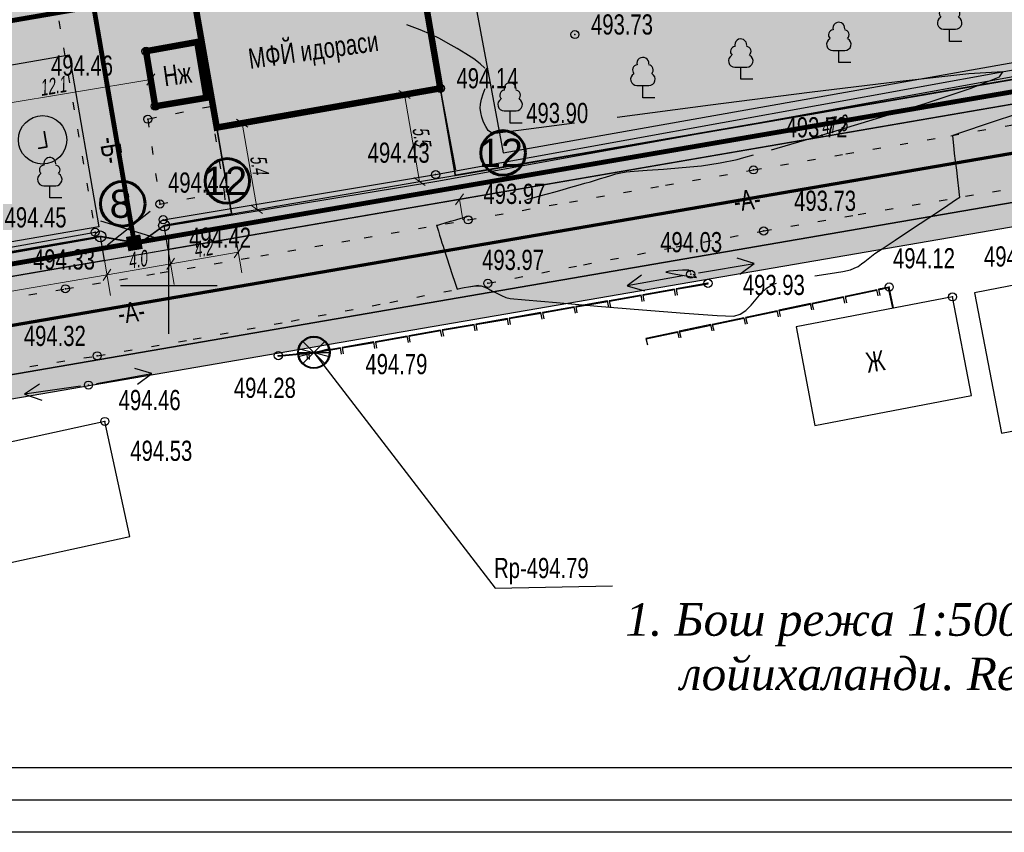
# Model space of a CAD drawing. Extents: x 0 to 667088, y 0 to 6446.
# Tile 25 of 256: x 1781 to 1842, y 245 to 296. Entities that reach past the tile are written whole.
import ezdxf

# ---------------------------------------------------------------- set-up
doc = ezdxf.new("R2010")
doc.units = 0
doc.header["$MEASUREMENT"] = 0
for name, pattern in [('CONTI', [0]), ('STRIH_1', [3, 2, -1]), ('STROT', [1.7, 0.5, -1.2])]:
    doc.linetypes.add(name, pattern=pattern)
for name, color, linetype in [('(002) Рамка', 7, 'Continuous'), ('0-SECTION LINE', 1, 'Continuous'), ('Audi-СвК', 10, 'Continuous'), ('GORIZ0', 32, 'CONTI'), ('NAD_M0', 7, 'CONTI'), ('PI_OT0', 172, 'CONTI'), ('PI_TT0', 5, 'CONTI'), ('SETKR', 2, 'CONTI'), ('SIT_L0', 250, 'CONTI'), ('STR_L0', 6, 'CONTI'), ('USLZN0', 250, 'CONTI'), ('ZAPSK0', 250, 'CONTI'), ('стен', 7, 'Continuous')]:
    doc.layers.add(name, color=color, linetype=linetype)
doc.layers.add('.', color=7, linetype='Continuous', lineweight=15)
doc.layers.add('RAZMER CIP', color=252, linetype='Continuous', lineweight=18)
doc.styles.add('ESKD1', font='arial.ttf', dxfattribs={"width": 0.6, "oblique": 11})
doc.styles.add('GOST 2.304', font='CS_Gost2304.shx')
doc.styles.add('SHRFT', font='TXT', dxfattribs={"width": 0.75})
doc.styles.get("Standard").update_dxf_attribs({"font": 'times.ttf'})
doc.styles.add('ГОСТ 2.304', font='isocpeur.ttf')
doc.linetypes.add('ОГРАДА_ГЛИН', pattern='A,4,["|",Standard,S=0.8,R=0,X=0,Y=-0.8],0.5,["|",Standard,S=0.8,R=0,X=0,Y=-0.8],3.5', length=8)
doc.linetypes.add('ограждение2', pattern='A,0.25,-0.1,[132,ltypeshp.shx,S=0.1,R=0,X=-0.1,Y=0],-0.1,1', length=1.45)
doc.dimstyles.new('GENPLAN', dxfattribs={"dimtxt": 1, "dimasz": 0.6, "dimexe": 1.3, "dimexo": 1.5, "dimgap": 0.1, "dimtad": 1, "dimdec": 1, "dimzin": 0, "dimdsep": 46, "dimtxsty": 'ESKD1', "dimblk1": 'OBLIQUE', "dimblk2": 'OBLIQUE', "dimsah": 1, "dimcen": -2, "dimadec": 0, "dimazin": 0, "dimtfac": 0.75, "dimtdec": 1, "dimtix": 1, "dimtmove": 0, "dimatfit": 3, "dimfxl": 1, "dimtvp": 1.2, "dimtfill": 2, "dimtfillclr": 2, "dimlwd": 5, "dimlwe": 5, "dimarcsym": 0})

# ---------------------------------------------------------------- blocks, each defined once
blk = doc.blocks.new('BL_333')
at = {"color": 0}
for p, q in [((0, -3), (0, 3)), ((-3, 0), (3, 0))]:
    blk.add_line(p, q, dxfattribs=at)
blk = doc.blocks.new('BL_6')
at = {"color": 0}
for p, q in [((-0.7, 0.7), (0.7, -0.7)), ((-0.7, -0.7), (0.7, 0.7)), ((-1, 0), (1, 0)), ((-0.97, 0.25), (0.97, -0.25)), ((-0.97, -0.25), (0.97, 0.25))]:
    blk.add_line(p, q, dxfattribs=at)
for radius in [1, 0.95]:
    blk.add_circle((0, 0), radius, dxfattribs=at)
blk = doc.blocks.new('BL_101')
at = {"color": 0}
for p, q in [((-0.37, 0.75), (0.37, 0.75)), ((0, 0), (0, 0.75)), ((0.75, 0), (0, 0))]:
    blk.add_line(p, q, dxfattribs=at)
for centre, radius, start, end in [((0, 2.13), 0.37, 355, 195), ((-0.34, 1.73), 0.3, 93, 230), ((0.34, 1.73), 0.3, 310, 87), ((-0.37, 1.14), 0.39, 120, 270), ((0.37, 1.14), 0.39, 270, 60)]:
    blk.add_arc(centre, radius, start, end, dxfattribs=at)
blk = doc.blocks.new('rhy')
at = {"layer": 'GORIZ0', "color": 32}
for points in [[(1460.32116, 292.5), (1460.03116, 292.77), (1459.63116, 293.07), (1459.14116, 293.39), (1458.61116, 293.72), (1458.05116, 294.03), (1457.50116, 294.33), (1456.99116, 294.59), (1456.32116, 294.88), (1455.49116, 295.18)], [(1460.32116, 292.5), (1460.03116, 292.77), (1459.63116, 293.07), (1459.14116, 293.39), (1458.61116, 293.72), (1458.05116, 294.03), (1457.50116, 294.33), (1456.99116, 294.59), (1456.32116, 294.88), (1455.49116, 295.18)], [(1478.06116, 287.45), (1480.95116, 288.29), (1484.30116, 289.3), (1487.63116, 290.34), (1490.42116, 291.27), (1492.17116, 291.96), (1492.38116, 292.28), (1490.29116, 292.14), (1486.02116, 291.67), (1480.41116, 290.99), (1474.29116, 290.2), (1468.50116, 289.45)], [(1478.06116, 287.45), (1480.95116, 288.29), (1484.30116, 289.3), (1487.63116, 290.34), (1490.42116, 291.27), (1492.17116, 291.96), (1492.38116, 292.28), (1490.29116, 292.14), (1486.02116, 291.67), (1480.41116, 290.99), (1474.29116, 290.2), (1468.50116, 289.45)], [(1465.87116, 289.1), (1462.40116, 288.64), (1460.95116, 288.46), (1460.72116, 288.5), (1460.53116, 288.65), (1460.37116, 288.88), (1460.24116, 289.16), (1460.14116, 289.46), (1460.07116, 289.76), (1460.03116, 290.02), (1460.04116, 290.27), (1460.11116, 290.57), (1460.22116, 290.9), (1460.34116, 291.25)], [(1465.87116, 289.1), (1462.40116, 288.64), (1460.95116, 288.46), (1460.72116, 288.5), (1460.53116, 288.65), (1460.37116, 288.88), (1460.24116, 289.16), (1460.14116, 289.46), (1460.07116, 289.76), (1460.03116, 290.02), (1460.04116, 290.27), (1460.11116, 290.57), (1460.22116, 290.9), (1460.34116, 291.25)], [(1495.86116, 290.54), (1493.54116, 289.76), (1491.42116, 289.05), (1489.88116, 288.54), (1489.29116, 288.34)], [(1495.86116, 290.54), (1493.54116, 289.76), (1491.42116, 289.05), (1489.88116, 288.54), (1489.29116, 288.34)], [(1489.73116, 284.51), (1489.71116, 284.66), (1489.66116, 285.05), (1489.60116, 285.59), (1489.53116, 286.19), (1489.46116, 286.76), (1489.40116, 287.22), (1489.37116, 287.48), (1489.29116, 288.34)], [(1489.73116, 284.51), (1489.71116, 284.66), (1489.66116, 285.05), (1489.60116, 285.59), (1489.53116, 286.19), (1489.46116, 286.76), (1489.40116, 287.22), (1489.37116, 287.48), (1489.29116, 288.34)], [(1462.92116, 284.36), (1463.37116, 284.49), (1463.73116, 284.59), (1464.19116, 284.72), (1464.67116, 284.85), (1465.16116, 284.99), (1465.64116, 285.13), (1466.09116, 285.25), (1466.50116, 285.37), (1466.85116, 285.47), (1467.17116, 285.56), (1467.48116, 285.66), (1467.79116, 285.76), (1468.11116, 285.86), (1468.42116, 285.95), (1468.74116, 286.02), (1469.06116, 286.08), (1469.56116, 286.13), (1470.36116, 286.18), (1471.38116, 286.25), (1472.53116, 286.34), (1473.73116, 286.46), (1474.89116, 286.63), (1475.93116, 286.85), (1476.35116, 286.97), (1476.95116, 287.13)], [(1462.92116, 284.36), (1463.37116, 284.49), (1463.73116, 284.59), (1464.19116, 284.72), (1464.67116, 284.85), (1465.16116, 284.99), (1465.64116, 285.13), (1466.09116, 285.25), (1466.50116, 285.37), (1466.85116, 285.47), (1467.17116, 285.56), (1467.48116, 285.66), (1467.79116, 285.76), (1468.11116, 285.86), (1468.42116, 285.95), (1468.74116, 286.02), (1469.06116, 286.08), (1469.56116, 286.13), (1470.36116, 286.18), (1471.38116, 286.25), (1472.53116, 286.34), (1473.73116, 286.46), (1474.89116, 286.63), (1475.93116, 286.85), (1476.35116, 286.97), (1476.95116, 287.13)], [(1480.75116, 279.64), (1481.70116, 279.79), (1482.48116, 279.92), (1482.96116, 280.02), (1483.19116, 280.11), (1483.42116, 280.23), (1483.63116, 280.38), (1483.84116, 280.54), (1484.04116, 280.7), (1484.25116, 280.87), (1484.46116, 281.02), (1484.91116, 281.31), (1485.72116, 281.85), (1486.74116, 282.53), (1487.81116, 283.24), (1488.77116, 283.88), (1489.46116, 284.34), (1489.73116, 284.51)], [(1480.75116, 279.64), (1481.70116, 279.79), (1482.48116, 279.92), (1482.96116, 280.02), (1483.19116, 280.11), (1483.42116, 280.23), (1483.63116, 280.38), (1483.84116, 280.54), (1484.04116, 280.7), (1484.25116, 280.87), (1484.46116, 281.02), (1484.91116, 281.31), (1485.72116, 281.85), (1486.74116, 282.53), (1487.81116, 283.24), (1488.77116, 283.88), (1489.46116, 284.34), (1489.73116, 284.51)], [(1457.33116, 282.77), (1457.40116, 282.79), (1457.59116, 282.84), (1457.86116, 282.92), (1458.18116, 283.02), (1458.52116, 283.12), (1458.86116, 283.21), (1459.15116, 283.29), (1459.21116, 283.31), (1459.28116, 283.33)], [(1457.33116, 282.77), (1457.40116, 282.79), (1457.59116, 282.84), (1457.86116, 282.92), (1458.18116, 283.02), (1458.52116, 283.12), (1458.86116, 283.21), (1459.15116, 283.29), (1459.21116, 283.31), (1459.28116, 283.33)], [(1457.33116, 282.77), (1457.35116, 282.72), (1457.39116, 282.59), (1457.44116, 282.4), (1457.51116, 282.17), (1457.59116, 281.92), (1457.66116, 281.68), (1457.73116, 281.47), (1457.82116, 281.19), (1457.96116, 280.76), (1458.13116, 280.25), (1458.30116, 279.72), (1458.46116, 279.26), (1458.56116, 278.94), (1458.60116, 278.81)], [(1457.33116, 282.77), (1457.35116, 282.72), (1457.39116, 282.59), (1457.44116, 282.4), (1457.51116, 282.17), (1457.59116, 281.92), (1457.66116, 281.68), (1457.73116, 281.47), (1457.82116, 281.19), (1457.96116, 280.76), (1458.13116, 280.25), (1458.30116, 279.72), (1458.46116, 279.26), (1458.56116, 278.94), (1458.60116, 278.81)], [(1473.06116, 279.87), (1472.93116, 279.99), (1472.78116, 280), (1472.55116, 279.99), (1472.27116, 279.98), (1471.99116, 279.96), (1471.74116, 279.93), (1471.58116, 279.9), (1471.53116, 279.88)], [(1473.06116, 279.87), (1472.93116, 279.99), (1472.78116, 280), (1472.55116, 279.99), (1472.27116, 279.98), (1471.99116, 279.96), (1471.74116, 279.93), (1471.58116, 279.9), (1471.53116, 279.88)], [(1471.53116, 279.88), (1471.65116, 279.84), (1471.92116, 279.78), (1472.27116, 279.72), (1472.65116, 279.66), (1473.00116, 279.6), (1473.28116, 279.56), (1473.42116, 279.55), (1473.21116, 279.74)], [(1471.53116, 279.88), (1471.65116, 279.84), (1471.92116, 279.78), (1472.27116, 279.72), (1472.65116, 279.66), (1473.00116, 279.6), (1473.28116, 279.56), (1473.42116, 279.55), (1473.21116, 279.74)], [(1458.60116, 278.81), (1458.66116, 278.83), (1458.82116, 278.87), (1459.04116, 278.92), (1459.31116, 278.97), (1459.59116, 279.01), (1459.86116, 279.03), (1460.09116, 279.02), (1460.31116, 278.95), (1460.54116, 278.84), (1460.80116, 278.7), (1461.06116, 278.56), (1461.34116, 278.42), (1461.61116, 278.31), (1461.89116, 278.24), (1462.81116, 278.16), (1464.75116, 277.99), (1467.30116, 277.77), (1470.07116, 277.54), (1472.67116, 277.33), (1474.69116, 277.19), (1475.73116, 277.15), (1476.13116, 277.26), (1476.48116, 277.5), (1476.80116, 277.83), (1477.11116, 278.19), (1477.42116, 278.56), (1477.75116, 278.88), (1478.13116, 279.1), (1478.24116, 279.14), (1478.37116, 279.18)], [(1458.60116, 278.81), (1458.66116, 278.83), (1458.82116, 278.87), (1459.04116, 278.92), (1459.31116, 278.97), (1459.59116, 279.01), (1459.86116, 279.03), (1460.09116, 279.02), (1460.31116, 278.95), (1460.54116, 278.84), (1460.80116, 278.7), (1461.06116, 278.56), (1461.34116, 278.42), (1461.61116, 278.31), (1461.89116, 278.24), (1462.81116, 278.16), (1464.75116, 277.99), (1467.30116, 277.77), (1470.07116, 277.54), (1472.67116, 277.33), (1474.69116, 277.19), (1475.73116, 277.15), (1476.13116, 277.26), (1476.48116, 277.5), (1476.80116, 277.83), (1477.11116, 278.19), (1477.42116, 278.56), (1477.75116, 278.88), (1478.13116, 279.1), (1478.24116, 279.14), (1478.37116, 279.18)]]:
    blk.add_lwpolyline(points, dxfattribs=at)
at = {"layer": 'PI_TT0', "color": 0}
for centre in [(1465.89116, 294.58), (1439.34116, 293.55), (1457.56116, 291.25), (1439.91116, 290.14), (1439.45116, 289.34), (1457.27116, 285.91), (1476.95116, 286.2), (1440.20116, 284.09), (1440.40116, 283.12), (1459.28116, 283.11), (1436.19116, 282.34), (1477.58116, 282.42), (1473.06116, 279.74), (1460.50116, 279.18), (1474.13116, 279.18), (1485.35116, 278.95), (1434.35116, 278.84), (1489.27116, 278.34), (1436.32116, 274.69), (1447.53116, 274.7), (1435.78116, 272.88), (1436.79116, 270.63)]:
    blk.add_circle(centre, 0.25, dxfattribs=at)
for p in [(1465.89116, 294.58), (1439.34116, 293.55), (1457.56116, 291.25), (1439.91116, 290.14), (1439.45116, 289.34), (1457.27116, 285.91), (1476.95116, 286.2), (1440.20116, 284.09), (1440.40116, 283.12), (1459.28116, 283.11), (1436.19116, 282.34), (1477.58116, 282.42), (1473.06116, 279.74), (1434.35116, 278.84), (1460.50116, 279.18), (1474.13116, 279.18), (1485.35116, 278.95), (1489.27116, 278.34), (1436.32116, 274.69), (1447.53116, 274.7), (1435.78116, 272.88), (1436.79116, 270.63)]:
    blk.add_point(p, dxfattribs=at)
at = {"layer": 'SIT_L0', "color": 250}
for p, q in [((1439.60116, 283.63), (1436.95116, 281.54)), ((1436.52116, 283.05), (1440.09116, 281.95)), ((1477.00116, 280.4), (1475.94116, 280.73)), ((1473.55116, 279.82), (1477.00116, 280.4)), ((1476.10116, 279.74), (1477.00116, 280.4)), ((1470.02116, 279.69), (1469.13116, 279.02)), ((1472.57116, 279.65), (1469.13116, 279.02)), ((1469.13116, 279.02), (1470.20116, 278.71)), ((1472.06116, 278.82), (1470.09116, 278.47)), ((1472.07116, 278.77), (1470.10116, 278.43)), ((1472.13116, 278.42), (1472.06116, 278.82)), ((1474.13116, 279.18), (1472.16116, 278.83)), ((1472.16116, 278.83), (1472.23116, 278.44)), ((1474.14116, 279.13), (1472.17116, 278.79)), ((1484.58116, 278.78), (1482.62116, 278.37)), ((1484.59116, 278.73), (1482.63116, 278.32)), ((1484.67116, 278.4), (1484.59116, 278.79)), ((1485.35116, 278.95), (1484.68116, 278.81)), ((1484.68116, 278.81), (1484.77116, 278.42)), ((1485.31116, 278.89), (1484.69116, 278.76)), ((1485.57116, 277.65), (1485.31116, 278.89)), ((1485.62116, 277.66), (1485.35116, 278.95)), ((1467.92116, 278.09), (1465.95116, 277.74)), ((1467.93116, 278.04), (1465.96116, 277.7)), ((1467.99116, 277.69), (1467.92116, 278.09)), ((1469.99116, 278.45), (1468.02116, 278.1)), ((1468.02116, 278.1), (1468.09116, 277.71)), ((1470.00116, 278.4), (1468.03116, 278.06)), ((1470.06116, 278.06), (1469.99116, 278.46)), ((1470.09116, 278.47), (1470.16116, 278.08)), ((1482.53116, 278.35), (1480.57116, 277.94)), ((1482.54116, 278.3), (1480.58116, 277.89)), ((1482.61116, 277.96), (1482.53116, 278.35)), ((1482.62116, 278.37), (1482.71116, 277.98)), ((1463.79116, 277.37), (1461.82116, 277.02)), ((1463.86116, 276.97), (1463.79116, 277.37)), ((1465.86116, 277.73), (1463.89116, 277.38)), ((1463.89116, 277.38), (1463.96116, 276.99)), ((1465.87116, 277.68), (1463.90116, 277.34)), ((1465.92116, 277.33), (1465.85116, 277.73)), ((1465.95116, 277.74), (1466.02116, 277.35)), ((1478.42116, 277.48), (1476.46116, 277.07)), ((1478.43116, 277.43), (1476.47116, 277.02)), ((1478.50116, 277.1), (1478.42116, 277.49)), ((1480.47116, 277.92), (1478.51116, 277.51)), ((1478.51116, 277.51), (1478.60116, 277.12)), ((1480.48116, 277.87), (1478.52116, 277.46)), ((1480.56116, 277.53), (1480.48116, 277.92)), ((1480.57116, 277.94), (1480.66116, 277.55)), ((1461.72116, 277), (1459.75116, 276.65)), ((1461.73116, 276.95), (1459.76116, 276.61)), ((1461.79116, 276.61), (1461.72116, 277.01)), ((1461.82116, 277.02), (1461.89116, 276.63)), ((1463.80116, 277.32), (1461.83116, 276.98)), ((1476.36116, 277.05), (1474.40116, 276.64)), ((1476.37116, 277), (1474.41116, 276.59)), ((1476.45116, 276.66), (1476.37116, 277.05)), ((1476.46116, 277.07), (1476.55116, 276.68)), ((1457.58116, 276.28), (1455.61116, 275.93)), ((1457.59116, 276.23), (1455.62116, 275.89)), ((1457.65116, 275.88), (1457.58116, 276.28)), ((1459.65116, 276.64), (1457.68116, 276.29)), ((1457.68116, 276.29), (1457.75116, 275.9)), ((1459.66116, 276.59), (1457.69116, 276.25)), ((1459.72116, 276.24), (1459.65116, 276.64)), ((1459.75116, 276.65), (1459.82116, 276.26)), ((1472.25116, 276.18), (1470.29116, 275.77)), ((1472.34116, 275.8), (1472.26116, 276.19)), ((1474.31116, 276.62), (1472.35116, 276.21)), ((1472.35116, 276.21), (1472.44116, 275.82)), ((1474.32116, 276.57), (1472.36116, 276.16)), ((1474.39116, 276.23), (1474.31116, 276.62)), ((1474.40116, 276.64), (1474.49116, 276.25)), ((1453.45116, 275.55), (1451.48116, 275.2)), ((1453.51116, 275.15), (1453.44116, 275.55)), ((1455.51116, 275.91), (1453.54116, 275.56)), ((1453.54116, 275.56), (1453.61116, 275.17)), ((1455.52116, 275.86), (1453.55116, 275.52)), ((1455.58116, 275.52), (1455.51116, 275.92)), ((1455.61116, 275.93), (1455.68116, 275.54)), ((1470.29116, 275.77), (1470.38116, 275.38)), ((1472.26116, 276.13), (1470.30116, 275.72)), ((1451.38116, 275.19), (1449.73116, 274.9)), ((1451.39116, 275.14), (1449.74116, 274.85)), ((1451.45116, 274.79), (1451.38116, 275.19)), ((1451.48116, 275.2), (1451.55116, 274.81)), ((1453.46116, 275.5), (1451.49116, 275.16)), ((1449.31116, 274.86), (1447.53116, 274.7)), ((1449.31116, 274.81), (1447.53116, 274.65)), ((1449.34116, 274.46), (1449.31116, 274.86)), ((1449.73116, 274.9), (1449.41116, 274.87)), ((1449.41116, 274.87), (1449.44116, 274.47)), ((1449.74116, 274.85), (1449.41116, 274.82)), ((1439.71116, 273.6), (1438.64116, 273.91)), ((1436.27116, 272.97), (1439.71116, 273.6)), ((1438.82116, 272.93), (1439.71116, 273.6)), ((1432.74116, 272.94), (1431.82116, 272.31)), ((1435.29116, 272.81), (1431.82116, 272.31)), ((1431.82116, 272.31), (1432.88116, 271.95))]:
    blk.add_line(p, q, dxfattribs=at)
at = {"layer": 'SIT_L0', "color": 1}
for p, q in [((1449.73116, 274.9), (1460.95359, 260.30571)), ((1460.95359, 260.30571), (1468.23063, 260.46044))]:
    blk.add_line(p, q, dxfattribs=at)
at = {"layer": 'STR_L0', "color": 0, "linetype": 'STROT'}
for points in [[(1428.72116, 277.93), (1434.35116, 278.84), (1440.21116, 279.82), (1446.44116, 280.88), (1452.85116, 281.99), (1459.28116, 283.11), (1465.56116, 284.21), (1471.50116, 285.25), (1476.95116, 286.2), (1482.67116, 287.19), (1489.17116, 288.32), (1495.86116, 289.48)], [(1410.75116, 320.59), (1429.03116, 323.91), (1436.19116, 282.34)], [(1443.33116, 290.11), (1439.45116, 289.34), (1440.20116, 284.09), (1444.17116, 284.84)], [(1443.33116, 290.11), (1444.17116, 284.84), (1444.27116, 283.78)], [(1430.46116, 273.76), (1436.32116, 274.69), (1442.26116, 275.72), (1448.33116, 276.84), (1454.43116, 278), (1460.50116, 279.18), (1466.43116, 280.33), (1472.16116, 281.43), (1477.58116, 282.42), (1483.42116, 283.44), (1490.07116, 284.57), (1496.91116, 285.72)]]:
    blk.add_lwpolyline(points, dxfattribs=at)
at = {"layer": 'STR_L0', "color": 0}
for points in [[(1442.35116, 296.62), (1443.72116, 288.82), (1457.56116, 291.25), (1456.22116, 299.06), (1456.19116, 299.05), (1442.35116, 296.62)], [(1439.34116, 293.55), (1439.91116, 290.14), (1443.09116, 290.67), (1442.51116, 294.12), (1439.34116, 293.55)], [(1457.56116, 291.25), (1458.49116, 286.2)], [(1490.63116, 278.6), (1492.30116, 269.9), (1500.17116, 271.41), (1498.50116, 280.11), (1490.63116, 278.6)], [(1479.58116, 276.48), (1480.75116, 270.38), (1490.44116, 272.24), (1489.27116, 278.34), (1479.58116, 276.48)], [(1422.70116, 267.56), (1424.25116, 260.44), (1438.34116, 263.51), (1436.79116, 270.63), (1422.70116, 267.56)]]:
    blk.add_lwpolyline(points, dxfattribs=at)
at = {"layer": 'ZAPSK0', "color": 0, "linetype": 'ОГРАДА_ГЛИН', "ltscale": 0.5}
for points in [[(1457.27116, 285.91), (1504.65116, 294.5)], [(1336.92116, 265.23), (1394.20116, 274.89), (1436.19116, 282.34)]]:
    blk.add_lwpolyline(points, dxfattribs=at)
at = {"layer": 'ZAPSK0', "color": 0, "ltscale": 0.5}
blk.add_lwpolyline([(1457.34318, 285.51274), (1504.72318, 294.10274)], dxfattribs=at)
at = {"layer": 'ZAPSK0', "color": 0, "linetype": 'ОГРАДА_ГЛИН'}
blk.add_lwpolyline([(1440.40116, 283.12), (1457.27116, 285.91)], dxfattribs=at)
at = {"layer": 'ZAPSK0', "color": 0}
blk.add_lwpolyline([(1440.46703, 282.72168), (1457.33703, 285.51168)], dxfattribs=at)
at = {"layer": 'ZAPSK0', "color": 0, "linetype": 'ByBlock'}
blk.add_lwpolyline([(1336.97907, 264.8866), (1394.26053, 274.54685), (1436.25199, 281.99711)], dxfattribs=at)
at = {"layer": 'SETKR', "color": 112}
blk.add_blockref('BL_333', (1440.75116, 279.05), dxfattribs=at)
at = {"layer": 'USLZN0', "color": 250}
for p in [(1489.09116, 294.16), (1482.23116, 292.84), (1476.16116, 291.81), (1470.10116, 290.67), (1461.88116, 289.1), (1433.38116, 284.47)]:
    blk.add_blockref('BL_101', p, dxfattribs=at)
at = {"layer": 'USLZN0', "color": 1}
blk.add_blockref('BL_6', (1449.73116, 274.9), dxfattribs=at)
at = {"layer": 'NAD_M0', "color": 7, "style": 'SHRFT', "width": 0.75}
for s, rotation, p in [('МФЙ идораси', 8, (1445.77738, 292.45282)), ('Нж', 8, (1440.5025, 291.37288)), ('-Б-', 279, (1436.45409, 288.15132)), ('-А-', 8, (1475.81116, 283.6)), ('-А-', 8, (1437.69116, 276.66)), ('Ж', 9, (1484.02116, 273.64))]:
    blk.add_text(s, height=1.25, rotation=rotation, dxfattribs=at).set_placement(p)
at = {"layer": 'NAD_M0', "color": 1, "style": 'SHRFT', "width": 0.75}
blk.add_text('Rp-494.79', height=1.25, dxfattribs=at).set_placement((1460.89116, 260.93))
at = {"layer": 'PI_OT0', "color": 0, "style": 'SHRFT', "width": 0.75}
for s, p in [('493.73', (1466.89116, 294.58)), ('494.46', (1433.46008, 292.03587)), ('494.14', (1458.56116, 291.25)), ('493.90', (1462.88116, 289.1)), ('493.72', (1478.93496, 288.21478)), ('494.43', (1453.06522, 286.64288)), ('494.44', (1440.70441, 284.7902)), ('493.97', (1460.22901, 284.09418)), ('493.73', (1479.46479, 283.66385)), ('494.45', (1430.58612, 282.63708)), ('494.42', (1442.00472, 281.37682)), ('494.03', (1471.17378, 281.10322)), ('494.33', (1432.34716, 280.03298)), ('493.97', (1460.14491, 280.00584)), ('494.12', (1485.58577, 280.10581)), ('494.10', (1491.22048, 280.21748)), ('493.93', (1476.29155, 278.45703)), ('494.32', (1431.77914, 275.29899)), ('494.79', (1452.92623, 273.55328)), ('494.28', (1444.78124, 272.08764)), ('494.46', (1437.64913, 271.32747)), ('494.53', (1438.36867, 268.18807))]:
    blk.add_text(s, height=1.25, dxfattribs=at).set_placement(p)
blk = doc.blocks.new('A$Cda22a00f')
at = {"color": 1, "linetype": 'Continuous', "lineweight": 25, "ltscale": 100}
blk.add_circle((-52975, 19390), 1500, dxfattribs=at)
at = {"color": 1, "linetype": 'Continuous', "lineweight": 25, "ltscale": 100, "insert": (-53342, 19915), "char_height": 1050, "width": 1470, "attachment_point": 1, "style": 'ГОСТ 2.304'}
blk.add_mtext('Г', dxfattribs=at)
blk = doc.blocks.new('_Oblique')
at = {"color": 0, "linetype": 'ByBlock', "lineweight": -2}
blk.add_line((-0.5, -0.5), (0.5, 0.5), dxfattribs=at)
blk = doc.blocks.new('*D182')
at = {"color": 0, "lineweight": 5, "transparency": 16777216}
for p, q in [((1786.597, 280.603), (1786.971, 278.428)), ((1711.373, 266.739), (1786.751, 279.71)), ((1711.219, 267.632), (1711.593, 265.458))]:
    blk.add_line(p, q, dxfattribs=at)
at = {"layer": 'Defpoints', "color": 0, "lineweight": 30, "transparency": 16777216}
for p in [(1786.342, 282.081), (1786.751, 279.71), (1710.965, 269.111)]:
    blk.add_point(p, dxfattribs=at)
at = {"color": 0, "lineweight": 5, "transparency": 16777216, "xscale": 0.6, "yscale": 0.6, "zscale": 0.6}
for p, rotation in [((1786.751, 279.71), 9.76353521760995), ((1711.373, 266.739), 189.76353521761)]:
    blk.add_blockref('_Oblique', p, dxfattribs=dict(at, rotation=rotation))
at = {"color": 0, "lineweight": 30, "transparency": 16777216, "insert": (1748.958, 273.826), "char_height": 1, "attachment_point": 5, "rotation": 9.76354, "style": 'ESKD1', "bg_fill": 1, "box_fill_scale": 1.25, "bg_fill_color": 2, "bg_fill_transparency": 0}
blk.add_mtext('76.5', dxfattribs=at)
blk = doc.blocks.new('*D183')
at = {"color": 0, "lineweight": 5, "transparency": 16777216}
for p, q in [((1790.545, 281.243), (1790.913, 279.107)), ((1786.597, 280.603), (1786.971, 278.428)), ((1786.751, 279.71), (1790.693, 280.388))]:
    blk.add_line(p, q, dxfattribs=at)
at = {"layer": 'Defpoints', "color": 0, "lineweight": 30, "transparency": 16777216}
for p in [(1790.291, 282.722), (1786.342, 282.081), (1790.693, 280.388)]:
    blk.add_point(p, dxfattribs=at)
at = {"color": 0, "lineweight": 5, "transparency": 16777216, "xscale": 0.6, "yscale": 0.6, "zscale": 0.6}
for p, rotation in [((1790.693, 280.388), 9.76353521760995), ((1786.751, 279.71), 189.76353521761)]:
    blk.add_blockref('_Oblique', p, dxfattribs=dict(at, rotation=rotation))
at = {"color": 0, "lineweight": 30, "transparency": 16777216, "insert": (1788.618, 280.651), "char_height": 1, "attachment_point": 5, "rotation": 9.76354, "style": 'ESKD1', "bg_fill": 1, "box_fill_scale": 1.25, "bg_fill_color": 2, "bg_fill_transparency": 0}
blk.add_mtext('4.0', dxfattribs=at)
blk = doc.blocks.new('*D184')
at = {"color": 0, "lineweight": 5, "transparency": 16777216}
for p, q in [((1794.719, 282.001), (1795.093, 279.826)), ((1790.545, 281.243), (1790.913, 279.107)), ((1790.693, 280.388), (1794.872, 281.107))]:
    blk.add_line(p, q, dxfattribs=at)
at = {"layer": 'Defpoints', "color": 0, "lineweight": 30, "transparency": 16777216}
for p in [(1794.464, 283.479), (1790.291, 282.722), (1794.872, 281.107)]:
    blk.add_point(p, dxfattribs=at)
at = {"color": 0, "lineweight": 5, "transparency": 16777216, "xscale": 0.6, "yscale": 0.6, "zscale": 0.6}
for p, rotation in [((1794.872, 281.107), 9.76353521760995), ((1790.693, 280.388), 189.76353521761)]:
    blk.add_blockref('_Oblique', p, dxfattribs=dict(at, rotation=rotation))
at = {"color": 0, "lineweight": 30, "transparency": 16777216, "insert": (1792.68, 281.341), "char_height": 1, "attachment_point": 5, "rotation": 9.76354, "style": 'ESKD1', "bg_fill": 1, "box_fill_scale": 1.25, "bg_fill_color": 2, "bg_fill_transparency": 0}
blk.add_mtext('4.2', dxfattribs=at)
blk = doc.blocks.new('*D185')
at = {"color": 0, "lineweight": 5, "transparency": 16777216}
for p, q in [((1795.023, 289.074), (1796.402, 289.312)), ((1795.121, 289.091), (1796.04, 283.75)), ((1795.942, 283.733), (1797.321, 283.97))]:
    blk.add_line(p, q, dxfattribs=at)
at = {"layer": 'Defpoints', "color": 0, "lineweight": 30, "transparency": 16777216}
for p in [(1793.545, 288.82), (1794.464, 283.479), (1796.04, 283.75)]:
    blk.add_point(p, dxfattribs=at)
at = {"color": 0, "lineweight": 5, "transparency": 16777216, "xscale": 0.6, "yscale": 0.6, "zscale": 0.6}
for p, rotation in [((1795.121, 289.091), 99.76353197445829), ((1796.04, 283.75), 279.7635319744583)]:
    blk.add_blockref('_Oblique', p, dxfattribs=dict(at, rotation=rotation))
at = {"color": 0, "lineweight": 30, "transparency": 16777216, "insert": (1796.18, 286.524), "char_height": 1, "attachment_point": 5, "rotation": 279.76353, "style": 'ESKD1', "bg_fill": 1, "box_fill_scale": 1.25, "bg_fill_color": 2, "bg_fill_transparency": 0}
blk.add_mtext('5.4', dxfattribs=at)
blk = doc.blocks.new('*D186')
at = {"color": 0, "lineweight": 5, "transparency": 16777216}
for p, q in [((1805.907, 290.996), (1803.887, 290.648)), ((1805.168, 290.869), (1806.096, 285.48)), ((1806.834, 285.607), (1804.815, 285.26))]:
    blk.add_line(p, q, dxfattribs=at)
at = {"layer": 'Defpoints', "color": 0, "lineweight": 30, "transparency": 16777216}
for p in [(1807.385, 291.25), (1806.096, 285.48), (1808.312, 285.862)]:
    blk.add_point(p, dxfattribs=at)
at = {"color": 0, "lineweight": 5, "transparency": 16777216, "xscale": 0.6, "yscale": 0.6, "zscale": 0.6}
for p, rotation in [((1805.168, 290.869), 99.76353197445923), ((1806.096, 285.48), 279.7635319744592)]:
    blk.add_blockref('_Oblique', p, dxfattribs=dict(at, rotation=rotation))
at = {"color": 0, "lineweight": 30, "transparency": 16777216, "insert": (1806.232, 288.278), "char_height": 1, "attachment_point": 5, "rotation": 279.76353, "style": 'ESKD1', "bg_fill": 1, "box_fill_scale": 1.25, "bg_fill_color": 2, "bg_fill_transparency": 0}
blk.add_mtext('5.5', dxfattribs=at)
blk = doc.blocks.new('*D187')
at = {"color": 0, "lineweight": 5, "transparency": 16777216}
for p, q in [((1808.567, 284.383), (1855.138, 292.397)), ((1855.138, 292.397), (1855.358, 291.116)), ((1808.567, 284.383), (1808.787, 283.102))]:
    blk.add_line(p, q, dxfattribs=at)
at = {"layer": 'Defpoints', "color": 0, "lineweight": 30, "transparency": 16777216}
for p in [(1854.884, 293.875), (1855.138, 292.397), (1808.312, 285.862)]:
    blk.add_point(p, dxfattribs=at)
at = {"color": 0, "lineweight": 5, "transparency": 16777216, "xscale": 0.6, "yscale": 0.6, "zscale": 0.6}
for p, rotation in [((1855.138, 292.397), 9.76353197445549), ((1808.567, 284.383), 189.7635319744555)]:
    blk.add_blockref('_Oblique', p, dxfattribs=dict(at, rotation=rotation))
at = {"color": 0, "lineweight": 30, "transparency": 16777216, "insert": (1831.749, 288.992), "char_height": 1, "attachment_point": 5, "rotation": 9.76353, "style": 'ESKD1', "bg_fill": 1, "box_fill_scale": 1.25, "bg_fill_color": 2, "bg_fill_transparency": 0}
blk.add_mtext('47.3', dxfattribs=at)
blk = doc.blocks.new('*D203')
at = {"color": 0, "lineweight": 5, "transparency": 16777216}
for p, q in [((1789.253, 293.026), (1789.243, 293.084)), ((1777.51, 289.805), (1789.457, 291.802)), ((1777.306, 291.029), (1777.296, 291.087))]:
    blk.add_line(p, q, dxfattribs=at)
at = {"layer": 'Defpoints', "color": 0, "lineweight": 30, "transparency": 16777216}
for p in [(1789.457, 291.802), (1789.5, 291.546), (1777.553, 289.549)]:
    blk.add_point(p, dxfattribs=at)
at = {"color": 0, "lineweight": 5, "transparency": 16777216, "xscale": 0.6, "yscale": 0.6, "zscale": 0.6}
for p, rotation in [((1789.457, 291.802), 9.489566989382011), ((1777.51, 289.805), 189.489566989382)]:
    blk.add_blockref('_Oblique', p, dxfattribs=dict(at, rotation=rotation))
at = {"color": 0, "lineweight": 30, "transparency": 16777216, "insert": (1783.385, 291.397), "char_height": 1, "attachment_point": 5, "rotation": 9.48957, "style": 'ESKD1', "bg_fill": 1, "box_fill_scale": 1.25, "bg_fill_color": 2, "bg_fill_transparency": 0}
blk.add_mtext('12.1', dxfattribs=at)

msp = doc.modelspace()

# ---------------------------------------------------------------- hatches: boundary and pattern name
at = {"layer": '.', "lineweight": 30, "true_color": 0xf15558}
h = msp.add_hatch(color=13, dxfattribs=at)
h.dxf.hatch_style = 1
h.paths.add_polyline_path([(1695.51808, 264.93068), (1638.95935, 255.19836), (1638.70498, 256.67664), (1695.26371, 266.40896)])
edge = h.paths.add_edge_path()
edge.add_arc((1862.65489, 283.54371), 4, 15.5336492, 99.763532, ccw=False)
edge.add_line((1866.50879, 284.61493), (1871.1954, 267.75401))
edge.add_line((1871.1954, 267.75401), (1869.75019, 267.3523))
edge.add_line((1869.75019, 267.3523), (1864.8189, 285.09349))
edge.add_line((1864.8189, 285.09349), (1863.13134, 286.16244))
edge.add_line((1863.13134, 286.16244), (1640.26847, 247.8134))
edge.add_line((1640.26847, 247.8134), (1639.97685, 249.28527))
edge.add_line((1639.97685, 249.28527), (1861.97657, 287.48578))
h.paths.add_polyline_path([(1786.59678, 280.60301), (1786.34241, 282.08129), (1710.96475, 269.11071), (1711.21913, 267.63243)], flags=17)
edge = h.paths.add_edge_path()
edge.add_line((1665.82288, 383.98384), (1665.55946, 385.46053))
edge.add_line((1665.55946, 385.46053), (1826.72711, 414.21088))
edge.add_arc((1827.42958, 410.27305), 4, 15.5336492, 100.1144778, ccw=False)
edge.add_line((1831.28347, 411.34426), (1862.74044, 298.17225))
edge.add_arc((1858.88654, 297.10103), 4, -80.236468, 15.5336492, ccw=False)
edge.add_line((1859.56487, 293.15897), (1790.53884, 281.28134))
edge.add_line((1790.53884, 281.28134), (1790.28447, 282.75962))
edge.add_line((1790.28447, 282.75962), (1860.64692, 294.8672))
edge.add_line((1860.64692, 294.8672), (1861.65839, 296.46401))
edge.add_line((1861.65839, 296.46401), (1829.59564, 411.81543))
edge.add_line((1829.59564, 411.81543), (1827.88243, 412.89329))
edge.add_line((1827.88243, 412.89329), (1665.82288, 383.98384))
h.paths.add_polyline_path([(1878.90319, 269.89644), (1880.3484, 270.29815), (1796.25259, 572.84773), (1794.80584, 572.45157)])
h.paths.add_polyline_path([(1703.14784, 267.76561), (1707.02269, 268.43238), (1707.27706, 266.9541), (1703.40221, 266.28734)], flags=17)
at = {"layer": '.', "lineweight": 30, "true_color": 0x3f4040}
h = msp.add_hatch(color=250, dxfattribs=at)
h.dxf.hatch_style = 1
edge = h.paths.add_edge_path()
edge.add_line((1787.09805, 570.30914), (1792.87889, 571.91596))
edge.add_line((1792.87889, 571.91596), (1876.97624, 269.36084))
edge.add_line((1876.97624, 269.36084), (1871.1954, 267.75401))
edge.add_line((1871.1954, 267.75401), (1866.50879, 284.61493))
edge.add_arc((1862.65489, 283.54371), 4, 15.5336492, 99.763532)
edge.add_line((1861.97657, 287.48578), (1639.97685, 249.28527))
edge.add_line((1639.97685, 249.28527), (1638.95935, 255.19836))
edge.add_line((1638.95935, 255.19836), (1859.56487, 293.15897))
edge.add_arc((1858.88654, 297.10103), 4, 279.763532, 375.5336492)
edge.add_line((1862.74044, 298.17225), (1831.28347, 411.34426))
edge.add_arc((1827.42958, 410.27305), 4, 15.5336492, 100.1144778)
edge.add_line((1826.72711, 414.21088), (1665.55946, 385.46053))
edge.add_line((1665.55946, 385.46053), (1664.68138, 390.38282))
edge.add_line((1664.68138, 390.38282), (1824.6366, 418.91689))
edge.add_arc((1823.93414, 422.85473), 4, 280.1144778, 375.5119397)
edge.add_line((1827.78844, 423.92448), (1787.09805, 570.30914))
at = {"layer": 'Audi-СвК', "ltscale": 100, "true_color": 0xffffff, "transparency": 33554687}
h = msp.add_hatch(color=7, dxfattribs=at)
edge = h.paths.add_edge_path()
edge.add_arc((1811.2749, 287.25138), 1.37986, 11.9837326, 371.9837326)
h = msp.add_hatch(color=7, dxfattribs=at)
edge = h.paths.add_edge_path()
edge.add_arc((1794.197, 285.51977), 1.37986, 11.9837326, 371.9837326)
h = msp.add_hatch(color=7, dxfattribs=at)
edge = h.paths.add_edge_path()
edge.add_arc((1787.72743, 284.10221), 1.37986, 11.9837326, 371.9837326)
at = {"layer": 'стен', "lineweight": 30}
h = msp.add_hatch(color=9, dxfattribs=at)
h.dxf.hatch_style = 1
h.paths.add_polyline_path([(1687.41102, 263.53566), (1859.56487, 293.15897), (1862.74044, 298.17225), (1831.28347, 411.34426), (1826.72711, 414.21088), (1665.55946, 385.46053), (1666.08631, 382.50715), (1685.55342, 385.97985), (1688.42245, 322.94683), (1682.20547, 321.89699), (1685.01579, 283.34183), (1685.10721, 282.83335), (1684.08776, 282.65006)])
at = {"layer": 'стен', "lineweight": 30, "true_color": 0xfeeab9}
h = msp.add_hatch(color=254, dxfattribs=at)
h.dxf.hatch_style = 1
h.paths.add_polyline_path([(1793.54512, 288.82), (1807.38512, 291.25), (1806.04512, 299.06), (1792.17512, 296.62)])
h.paths.add_polyline_path([(1792.33512, 294.12), (1792.91026, 290.66919), (1789.73512, 290.14), (1789.16521, 293.54949)])
h.paths.add_polyline_path([(1708.51512, 373.17), (1710.07108, 366.61904), (1701.86512, 364.67), (1700.28512, 371.21)])
h.paths.add_polyline_path([(1721.66512, 345.74), (1724.32512, 331.88), (1716.61512, 330.41), (1713.88512, 344.1)])
h.paths.add_polyline_path([(1721.08512, 356.98), (1766.21512, 364.12), (1767.78512, 354.18), (1764.19512, 353.61), (1767.12512, 335.82), (1754.04512, 333.8), (1751.16512, 351.55), (1722.56512, 347.03)])
h.paths.add_polyline_path([(1794.16512, 383.06), (1811.05512, 385.61), (1809.99512, 391.5), (1822.33512, 393.51), (1826.60512, 369.38), (1813.96512, 367.33), (1813.07512, 373.3), (1796.33512, 370.72)])
h.paths.add_polyline_path([(1763.35512, 385.5), (1763.82512, 381.17), (1757.63512, 380.12), (1757.18512, 384.38)])
h.paths.add_polyline_path([(1802.10512, 404.63), (1802.84512, 401.21), (1796.62512, 399.55), (1795.57512, 402.97)])
at = {"layer": 'стен', "lineweight": 30}
h = msp.add_hatch(color=72, dxfattribs=at)
h.dxf.hatch_style = 1
h.paths.add_polyline_path([(1791.70179, 297.53264), (1787.85627, 296.87092), (1780.73141, 338.27658), (1787.82005, 339.49636), (1790.94398, 325.7717), (1786.5888, 324.9598)], flags=17)
edge = h.paths.add_edge_path()
edge.add_line((1747.84358, 303.34845), (1745.83695, 315.00985))
edge.add_arc((1748.7935, 315.51859), 3, 99.763532, 189.763532, ccw=False)
edge.add_line((1748.28476, 318.47514), (1776.20903, 323.2802))
edge.add_arc((1776.71778, 320.32365), 3, 9.763532, 99.763532, ccw=False)
edge.add_line((1779.67433, 320.8324), (1783.49343, 298.63793))
edge.add_line((1783.49343, 298.63793), (1777.65453, 297.63321))
edge.add_line((1777.65453, 297.63321), (1776.57429, 303.91097))
edge.add_line((1776.57429, 303.91097), (1754.18778, 300.05881))
edge.add_line((1754.18778, 300.05881), (1753.46008, 304.28776))
edge.add_line((1753.46008, 304.28776), (1747.84358, 303.34845))
h.paths.add_polyline_path([(1774.51968, 374.37562), (1791.24512, 378.03), (1790.29512, 383.9), (1798.91512, 385.09), (1798.76512, 386.05), (1805.30512, 387.02), (1805.08512, 388.31), (1809.43512, 388.95), (1808.90512, 392.21), (1823.19512, 394.75), (1827.75512, 368.37), (1828.42512, 362.18), (1808.72512, 357.65), (1806.73512, 370.03), (1792.93512, 367.94), (1791.46512, 376.24), (1774.89466, 372.19649), (1780.22267, 341.23313), (1787.14086, 342.42357), (1785.64419, 349.14426), (1831.69137, 359.79905), (1837.25756, 336.03113), (1803.62191, 328.26882), (1811.2749, 287.25138), (1854.01097, 294.82213), (1829.12056, 388.86592), (1825.71985, 401.12409), (1804.29525, 399.11064), (1804.49162, 397.89738), (1771.62616, 391.19117)])
edge = h.paths.add_edge_path()
edge.add_line((1768.09512, 336.01), (1776.77074, 337.65662))
edge.add_line((1776.77074, 337.65662), (1768.46369, 385.98223))
edge.add_line((1768.46369, 385.98223), (1758.21405, 396.90689))
edge.add_line((1758.21405, 396.90689), (1686.3399, 383.44101))
edge.add_line((1686.3399, 383.44101), (1687.10644, 365.92572))
edge.add_line((1687.10644, 365.92572), (1696.82021, 366.47726))
edge.add_line((1696.82021, 366.47726), (1697.71033, 346.13791))
edge.add_line((1697.71033, 346.13791), (1700.99736, 327.03555))
edge.add_arc((1703.95391, 327.5443), 3, 189.763532, 283.405185)
edge.add_line((1704.64942, 324.62604), (1736.13512, 332.13))
edge.add_line((1736.13512, 332.13), (1735.74002, 334.82912))
edge.add_line((1735.74002, 334.82912), (1727.17968, 332.73728))
edge.add_line((1727.17968, 332.73728), (1727.40283, 331.51264))
edge.add_line((1727.40283, 331.51264), (1715.81647, 329.23971))
edge.add_line((1715.81647, 329.23971), (1712.71099, 344.87447))
edge.add_line((1712.71099, 344.87447), (1721.14937, 346.65326))
edge.add_line((1721.14937, 346.65326), (1714.90512, 357.71))
edge.add_line((1714.90512, 357.71), (1704.60512, 364))
edge.add_line((1704.60512, 364), (1700.88512, 363.11))
edge.add_line((1700.88512, 363.11), (1698.55512, 372.25))
edge.add_line((1698.55512, 372.25), (1709.63512, 374.95))
edge.add_line((1709.63512, 374.95), (1711.93512, 365.74))
edge.add_line((1711.93512, 365.74), (1721.62512, 347.93))
edge.add_line((1721.62512, 347.93), (1720.14512, 357.51))
edge.add_line((1720.14512, 357.51), (1766.93512, 365.04))
edge.add_line((1766.93512, 365.04), (1768.74512, 353.32))
edge.add_line((1768.74512, 353.32), (1765.24512, 352.75))
edge.add_line((1765.24512, 352.75), (1768.09512, 336.01))
h.paths.add_polyline_path([(1738.71512, 340.3), (1751.78512, 342.08), (1753.32512, 332.74), (1757.83056, 333.38768), (1759.51635, 324.4666), (1741.88591, 321.43285)])
h.paths.add_polyline_path([(1738.70512, 344), (1737.97924, 348.51585), (1750.38512, 350.51), (1751.14512, 345.97)], flags=17)
edge = h.paths.add_edge_path()
edge.add_line((1708.11578, 285.66736), (1712.07754, 286.34907))
edge.add_line((1712.07754, 286.34907), (1710.9973, 292.62681))
edge.add_line((1710.9973, 292.62681), (1739.68567, 297.56336))
edge.add_line((1739.68567, 297.56336), (1738.948, 301.85028))
edge.add_line((1738.948, 301.85028), (1742.91329, 302.5163))
edge.add_line((1742.91329, 302.5163), (1740.90937, 314.16192))
edge.add_arc((1737.95282, 313.65317), 3, 9.7635513, 99.7635079)
edge.add_line((1737.44408, 316.60972), (1709.20826, 311.75107))
edge.add_line((1709.20826, 311.75107), (1708.60323, 315.2672))
edge.add_arc((1706.13944, 314.84325), 2.5, 9.763532, 99.763532)
edge.add_line((1705.71548, 317.30704), (1705.22272, 317.22225))
edge.add_arc((1705.64668, 314.75846), 2.5, 99.763532, 189.763532)
edge.add_line((1703.18289, 314.3345), (1708.11578, 285.66736))
h.paths.add_polyline_path([(1709.03152, 280.34557), (1712.99231, 281.02712), (1714.07356, 274.74937), (1779.63918, 286.03154), (1778.55891, 292.30947), (1784.40917, 293.31615), (1786.24066, 282.6726), (1710.86301, 269.70202)])
edge = h.paths.add_edge_path()
edge.add_line((1700.51525, 271.27105), (1705.76982, 272.17523))
edge.add_line((1705.76982, 272.17523), (1706.43138, 268.33063))
edge.add_line((1706.43138, 268.33063), (1703.14784, 267.76561))
edge.add_arc((1702.80867, 269.73665), 2, 189.763532, 279.763532, ccw=False)
edge.add_line((1700.83764, 269.39748), (1700.51525, 271.27105))
edge = h.paths.add_edge_path()
edge.add_line((1684.08776, 282.65006), (1685.69684, 282.93937))
edge.add_line((1685.69684, 282.93937), (1683.5235, 312.76279))
edge.add_line((1683.5235, 312.76279), (1690.94652, 269.62452))
edge.add_line((1690.94652, 269.62452), (1696.57318, 270.59273))
edge.add_line((1696.57318, 270.59273), (1696.89558, 268.71915))
edge.add_arc((1694.92454, 268.37999), 2, -80.236468, 9.763532, ccw=False)
edge.add_line((1695.26371, 266.40896), (1687.15408, 265.0135))
edge.add_line((1687.15408, 265.0135), (1684.08776, 282.65006))
h.paths.add_polyline_path([(1705.48512, 364.21), (1710.97512, 365.51), (1714.99512, 358.51)], flags=17)

# ---------------------------------------------------------------- linework, layer by layer
at = {"color": 18, "lineweight": 30, "true_color": 0x000000}
for points in [[(1661.98101, 453.69009), (1991.32974, 453.69009), (1991.32974, 245.19328), (1661.98101, 245.19328)], [(1663.98101, 451.69009), (1989.32974, 451.69009), (1989.32974, 247.19328), (1663.98101, 247.19328)], [(1665.98101, 449.69009), (1893.41113, 449.69009), (1893.41113, 249.19328), (1665.98101, 249.19328)], [(1687.41102, 263.53566), (1859.56487, 293.15897), (1862.74044, 298.17225), (1831.28347, 411.34426), (1826.72711, 414.21088), (1665.55946, 385.46053), (1666.08631, 382.50715), (1685.55342, 385.97985), (1688.42245, 322.94683), (1682.20547, 321.89699), (1685.01579, 283.34183), (1685.10721, 282.83335), (1684.08776, 282.65006)]]:
    msp.add_lwpolyline(points, close=True, dxfattribs=at)
at = {"color": 2, "lineweight": 30, "const_width": 0.3}
for points in [[(1741.04698, 319.2591), (1780.79745, 326.09914), (1788.44063, 281.68131)], [(1779.41253, 295.19606), (1785.92233, 296.31621)], [(1698.27681, 278.38274), (1700.31847, 266.51773), (1860.1059, 294.01309)]]:
    msp.add_lwpolyline(points, dxfattribs=at)
at = {"color": 18, "linetype": 'ограждение2', "lineweight": 30, "ltscale": 2, "true_color": 0x000000, "const_width": 0.1}
for points in [[(1807.38512, 291.25), (1808.31231, 285.86175), (1854.88366, 293.87549)], [(1793.54512, 288.82), (1794.4642, 283.47884), (1790.28447, 282.75962)], [(1710.96475, 269.11071), (1786.34241, 282.08129)]]:
    msp.add_lwpolyline(points, dxfattribs=at)
at = {"color": 5, "lineweight": 30}
msp.add_lwpolyline([(1709.03152, 280.34557), (1712.99231, 281.02712), (1714.07356, 274.74937), (1779.63918, 286.03154), (1778.55891, 292.30947), (1784.40917, 293.31615), (1786.24066, 282.6726), (1710.86301, 269.70202)], close=True, dxfattribs=at)
at = {"color": 18, "lineweight": 30, "true_color": 0x000000, "const_width": 0.1}
for points in [[(1790.28447, 282.75962), (1788.79316, 281.67335)], [(1786.34241, 282.08129), (1788.11135, 281.76119)]]:
    msp.add_lwpolyline(points, dxfattribs=at)
at = {"color": 1, "lineweight": 30, "const_width": 0.3}
msp.add_lwpolyline([(1788.19585, 281.33478), (1788.78716, 281.43653), (1788.68541, 282.02784), (1788.0941, 281.92609)], close=True, dxfattribs=at)
at = {"lineweight": 60, "ltscale": 50, "transparency": 33554687}
for centre in [(1811.2749, 287.25138), (1794.197, 285.51977), (1787.72743, 284.10221)]:
    msp.add_circle(centre, 1.37986, dxfattribs=at)
at = {"color": 18, "lineweight": 30, "true_color": 0x000000}
for centre in [(1790.28447, 282.75962), (1786.34241, 282.08129)]:
    msp.add_circle(centre, 0.33898, dxfattribs=at)
at = {"layer": 'ZAPSK0', "color": 5, "lineweight": 30}
for points in [[(1787.09805, 570.30914), (1792.87889, 571.91596), (1876.97624, 269.36084), (1871.1954, 267.75401), (1866.50879, 284.61493, 0.38501533), (1861.97657, 287.48578), (1639.97685, 249.28527), (1638.95935, 255.19836), (1859.56487, 293.15897, 0.44402734), (1862.74044, 298.17225), (1831.28347, 411.34426, 0.38677465), (1826.72711, 414.21088), (1665.55946, 385.46053), (1664.68138, 390.38282), (1824.6366, 418.91689, 0.44208214), (1827.78844, 423.92448)], [(1665.82288, 383.98384), (1665.55946, 385.46053), (1826.72711, 414.21088, -0.38677465), (1831.28347, 411.34426), (1862.74044, 298.17225, -0.44402734), (1859.56487, 293.15897), (1790.53884, 281.28134), (1790.28447, 282.75962), (1860.64692, 294.8672), (1861.65839, 296.46401), (1829.59564, 411.81543), (1827.88243, 412.89329)], [(1861.97657, 287.48578, -0.38501533), (1866.50879, 284.61493), (1871.1954, 267.75401), (1869.75019, 267.3523), (1864.8189, 285.09349), (1863.13134, 286.16244), (1640.26847, 247.8134), (1639.97685, 249.28527)]]:
    msp.add_lwpolyline(points, format="xyb", close=True, dxfattribs=at)
msp.add_lwpolyline([(1823.19512, 394.75), (1827.75512, 368.37), (1828.42512, 362.18), (1808.72512, 357.65), (1806.73512, 370.03), (1792.93512, 367.94), (1791.46512, 376.24), (1774.89466, 372.19649), (1780.22267, 341.23313), (1787.14086, 342.42357), (1785.64419, 349.14426), (1831.69137, 359.79905), (1837.25756, 336.03113), (1803.62191, 328.26882), (1811.2749, 287.25138), (1854.01097, 294.82213), (1829.12056, 388.86592)], dxfattribs=at)
at = {"layer": 'ZAPSK0', "color": 18, "lineweight": 30, "true_color": 0x000000, "const_width": 0.4}
for points in [[(1793.54512, 288.82), (1807.38512, 291.25), (1806.04512, 299.06), (1792.17512, 296.62)], [(1792.33512, 294.12), (1792.91026, 290.66919), (1789.73512, 290.14), (1789.16521, 293.54949)]]:
    msp.add_lwpolyline(points, close=True, dxfattribs=at)
at = {"layer": 'ZAPSK0', "color": 7, "linetype": 'STRIH_1', "lineweight": 30, "true_color": 0xffffff, "const_width": 0.2}
msp.add_lwpolyline([(1862.79283, 290.67032), (1639.4681, 252.24181)], dxfattribs=at)
at = {"layer": 'ZAPSK0', "color": 5, "lineweight": 30}
msp.add_lwpolyline([(1786.59678, 280.60301), (1786.34241, 282.08129), (1710.96475, 269.11071), (1711.21913, 267.63243)], close=True, dxfattribs=at)

# ---------------------------------------------------------------- block references
at = {"layer": '(002) Рамка', "color": 0}
msp.add_blockref('rhy', (349.82397, 0), dxfattribs=at)
at = {"layer": 'ZAPSK0', "color": 5, "lineweight": 30, "xscale": 0.001, "yscale": 0.001, "zscale": 0.001, "rotation": 189.7635513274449}
msp.add_blockref('A$Cda22a00f', (1727.26427, 298.18592), dxfattribs=at)

# ---------------------------------------------------------------- texts
at = {"layer": '0-SECTION LINE', "color": 0, "insert": (1818.83645, 256.21105), "char_height": 3.39768, "width": 87.3468511, "attachment_point": 4}
msp.add_mtext('\\A1;\\pi-3.3972,l3.3972;{\\H0.59441x;^I^I        \\fTimes New Roman|b1|i1|c204|p18;\\LИзох:\\P\\fTimes New Roman|b0|i1|c204|p18;\\l1. Бош режа 1:500 микёсли топографик тасвир асосида лойихаланди. \\C1;Reper1- 494.04  \\C0; \\H1.14707x;\\C1; \\C0; \\H0.87179x;\\C1;Reper2- 494.79  \\H1.14707x;\\C0;  \\P }', dxfattribs=at)
at = {"layer": 'RAZMER CIP', "lineweight": 25, "ltscale": 50, "transparency": 33554687, "char_height": 1.75, "width": 2.5603584, "attachment_point": 2, "style": 'GOST 2.304'}
for s, insert in [('{\\fArial|b0|i0|c0|p34;\\C0;12}', (1811.14053, 288.13037)), ('{\\fArial|b0|i0|c0|p34;\\C0;12}', (1794.06263, 286.39876)), ('{\\fArial|b0|i0|c0|p34;\\C0;8}', (1787.59306, 284.98121))]:
    msp.add_mtext(s, dxfattribs=dict(at, insert=insert))

# ---------------------------------------------------------------- dimensions: what is measured, and where the dimension line sits
at = {"color": 5, "lineweight": 30}
for p1, p2, distance, picture, middle in [((1808.31231, 285.86175), (1854.88366, 293.87549), -1.5, '*D187', (1831.74876, 288.99241)), ((1777.55316, 289.54946), (1789.50003, 291.54644), 0.25897, '*D203', (1783.38464, 291.39718)), ((1807.38512, 291.25), (1808.31231, 285.86175), -2.24921, '*D186', (1806.2318, 288.27764)), ((1793.54512, 288.82), (1794.4642, 283.47884), 1.59899, '*D185', (1796.1802, 286.52378))]:
    dim = msp.add_aligned_dim(p1=p1, p2=p2, distance=distance, dimstyle='GENPLAN', dxfattribs=at)
    dim.commit()
    dim.dimension.update_dxf_attribs({"geometry": picture, "text_midpoint": middle})
for base, p1, p2, picture, middle in [((1794.87231, 281.10717), (1790.291, 282.72168), (1794.4642, 283.47884), '*D184', (1792.68034, 281.34089)), ((1790.69257, 280.38795), (1786.34241, 282.08129), (1790.291, 282.72168), '*D183', (1788.618, 280.65051)), ((1786.75051, 279.70962), (1710.96475, 269.11071), (1786.34241, 282.08129), '*D182', (1748.95814, 273.82606))]:
    dim = msp.add_linear_dim(base=base, p1=p1, p2=p2, angle=189.7635352, dimstyle='GENPLAN', override={"dimtmove": 1}, dxfattribs=at)
    dim.commit()
    dim.dimension.update_dxf_attribs({"geometry": picture, "text_midpoint": middle})

doc.saveas('drawing.dxf')
